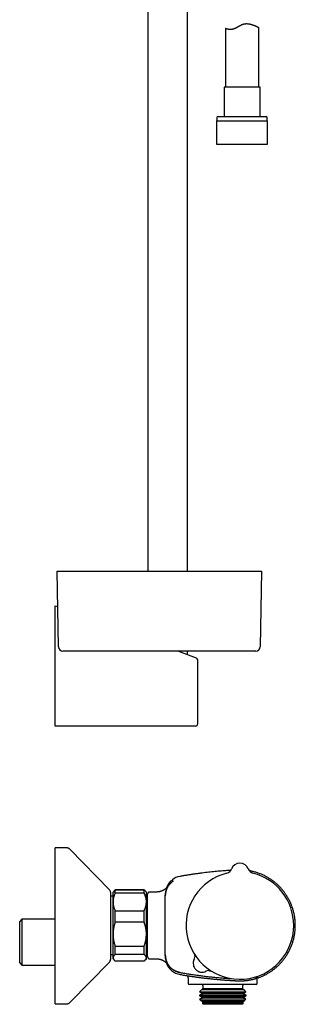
# Model space of a CAD drawing. Header units: millimetres. Extents: x 8 to 822, y 12 to 1777.
# Tile 11 of 14: x 669 to 793, y 951 to 1393. Entities that reach past the tile are written whole.
import ezdxf

# ---------------------------------------------------------------- set-up
doc = ezdxf.new("R2010")
doc.units = ezdxf.units.MM

msp = doc.modelspace()

# ---------------------------------------------------------------- linework, layer by layer
at = {"color": 7, "linetype": 'Continuous', "lineweight": 30}
for p, q in [((744.2, 1145.68), (744.2, 1408.17)), ((726.4, 1403.76), (726.4, 1145.68)), ((761.3, 1389.15), (761.3, 1362.84)), ((776.3, 1362.84), (776.3, 1389.51)), ((760.75, 1362.84), (760.75, 1349.71)), ((776.85, 1362.84), (760.75, 1362.84)), ((776.85, 1349.71), (776.85, 1362.84)), ((757.5, 1349.21), (757.5, 1347.71)), ((758, 1349.71), (779.6, 1349.71)), ((780.1, 1347.71), (780.1, 1349.21)), ((757.32, 1347.71), (757.32, 1337.21)), ((757.32, 1347.71), (780.27, 1347.71)), ((780.27, 1337.21), (780.27, 1347.71)), ((757.32, 1337.21), (780.27, 1337.21)), ((686.3, 1111.65), (685.71, 1145.68)), ((685.71, 1145.68), (699.71, 1145.68)), ((699.71, 1145.68), (763.51, 1145.68)), ((763.51, 1145.68), (777.51, 1145.68)), ((777.51, 1145.68), (776.91, 1111.65)), ((684.78, 1130.13), (685.99, 1129.69)), ((684.78, 1129.11), (684.78, 1130.13)), ((684.78, 1077.13), (684.78, 1129.11)), ((700.3, 1109.68), (688.3, 1109.68)), ((762.92, 1109.68), (700.3, 1109.68)), ((740.18, 1109.68), (748.22, 1106.72)), ((744.2, 1108.2), (744.2, 1109.68)), ((774.91, 1109.68), (762.92, 1109.68)), ((748.87, 1077.13), (748.87, 1105.78)), ((684.78, 1076.13), (684.78, 1077.13)), ((736.66, 1076.13), (684.78, 1076.13)), ((747.87, 1076.13), (736.66, 1076.13)), ((689.94, 1021.43), (684.78, 1021.43)), ((684.78, 981.37), (684.78, 1021.43)), ((709.2, 1002.68), (691.36, 1020.83)), ((764.04, 1011.98), (764.04, 1011.98)), ((771.57, 1011.98), (771.57, 1011.98)), ((771.57, 1011.98), (771.57, 1011.98)), ((771.58, 1011.98), (771.57, 1011.98)), ((737.97, 1006.61), (737.98, 1006.61)), ((709.78, 984.28), (709.78, 1001.28)), ((710.81, 999.73), (709.78, 999.73)), ((711.32, 1002.15), (710.81, 1001.63)), ((710.81, 997.2), (710.81, 1001.63)), ((711.53, 1002.35), (711.32, 1002.15)), ((724.81, 1002.61), (711.81, 1002.61)), ((711.81, 1001.15), (711.81, 1002.56)), ((711.81, 1002.56), (724.81, 1002.56)), ((724.81, 1001.15), (711.81, 1001.15)), ((724.81, 1001.15), (724.81, 1002.56)), ((725.3, 1002.15), (725.09, 1002.35)), ((725.81, 1001.63), (725.3, 1002.15)), ((725.81, 997.2), (725.81, 1001.63)), ((726.31, 1000.6), (725.81, 1000.6)), ((726.31, 972.63), (726.31, 1000.63)), ((730.47, 1001.63), (727.31, 1001.63)), ((730.48, 1001.63), (730.47, 1001.63)), ((734.31, 999.86), (734.31, 999.88)), ((734.31, 973.41), (734.31, 999.86)), ((710.81, 982.7), (710.81, 997.2)), ((725.81, 982.7), (725.81, 997.2)), ((711.81, 988.07), (711.81, 993.25)), ((711.81, 993.25), (724.81, 993.25)), ((724.81, 988.07), (724.81, 993.25)), ((669.89, 989.43), (668.89, 988.43)), ((668.89, 969.83), (668.89, 988.43)), ((684.78, 989.43), (669.89, 989.43)), ((669.89, 989.43), (669.89, 968.83)), ((724.81, 988.07), (711.81, 988.07)), ((684.78, 951.43), (684.78, 981.37)), ((709.78, 971.58), (709.78, 984.28)), ((710.81, 972.13), (710.81, 982.7)), ((725.81, 972.13), (725.81, 982.7)), ((711.81, 977.33), (724.81, 977.33)), ((711.81, 973.55), (711.81, 977.33)), ((724.81, 973.55), (724.81, 977.33)), ((709.78, 973.53), (710.81, 973.53)), ((724.81, 973.55), (711.81, 973.55)), ((725.81, 972.67), (726.31, 972.67)), ((734.31, 973.39), (734.31, 973.41)), ((668.89, 969.83), (669.89, 968.83)), ((669.89, 968.83), (684.78, 968.83)), ((691.36, 952.03), (709.2, 970.18)), ((710.81, 971.63), (710.81, 972.13)), ((710.81, 971.63), (711.32, 971.12)), ((711.36, 971.08), (711.53, 970.92)), ((711.81, 970.66), (711.81, 970.71)), ((711.81, 970.71), (724.81, 970.71)), ((724.81, 970.66), (711.81, 970.66)), ((724.81, 970.66), (724.81, 970.71)), ((725.09, 970.92), (725.25, 971.08)), ((725.3, 971.12), (725.81, 971.63)), ((725.81, 971.63), (725.81, 972.13)), ((727.31, 971.63), (730.48, 971.63)), ((744.61, 963.16), (744.61, 960.63)), ((760.11, 960.13), (745.11, 960.13)), ((751.11, 959.73), (751.11, 958.23)), ((775.11, 960.13), (760.11, 960.13)), ((769.11, 958.23), (769.11, 959.73)), ((775.61, 960.63), (775.61, 963.21)), ((750.99, 956.13), (749.63, 955.35)), ((749.63, 955.35), (749.63, 955.11)), ((750.09, 955.35), (749.63, 955.35)), ((749.63, 955.11), (750.99, 954.33)), ((749.63, 955.11), (770.59, 955.11)), ((750.56, 957.68), (749.73, 956.85)), ((749.73, 956.85), (750.99, 956.13)), ((749.73, 956.85), (770.49, 956.85)), ((770.59, 955.35), (750.09, 955.35)), ((750.99, 957.93), (750.56, 957.68)), ((750.98, 957.68), (750.56, 957.68)), ((751.11, 958.23), (750.87, 957.99)), ((750.87, 957.99), (750.99, 957.93)), ((750.87, 957.99), (769.35, 957.99)), ((769.66, 957.68), (750.98, 957.68)), ((751.39, 957.93), (750.99, 957.93)), ((751.39, 956.13), (750.99, 956.13)), ((751.5, 958.23), (751.11, 958.23)), ((769.23, 957.93), (751.39, 957.93)), ((769.23, 956.13), (751.39, 956.13)), ((769.11, 958.23), (751.5, 958.23)), ((769.35, 957.99), (769.11, 958.23)), ((769.23, 957.93), (769.35, 957.99)), ((769.66, 957.68), (769.23, 957.93)), ((769.23, 956.13), (770.49, 956.85)), ((770.59, 955.35), (769.23, 956.13)), ((769.23, 954.33), (770.59, 955.11)), ((770.49, 956.85), (769.66, 957.68)), ((770.59, 955.11), (770.59, 955.35)), ((684.78, 951.43), (689.94, 951.43)), ((750.99, 954.33), (749.67, 953.57)), ((749.67, 953.57), (750.34, 952.9)), ((750.13, 953.57), (749.67, 953.57)), ((770.55, 953.57), (750.13, 953.57)), ((750.34, 952.9), (750.99, 952.53)), ((750.34, 952.9), (769.87, 952.9)), ((750.99, 952.53), (750.81, 952.43)), ((750.81, 952.43), (751.01, 952.23)), ((751.22, 952.43), (750.81, 952.43)), ((751.39, 954.33), (750.99, 954.33)), ((751.39, 952.53), (750.99, 952.53)), ((751.01, 952.23), (751.01, 951.53)), ((751.41, 952.23), (751.01, 952.23)), ((751.01, 951.53), (751.31, 951.23)), ((751.41, 951.53), (751.01, 951.53)), ((769.4, 952.43), (751.22, 952.43)), ((751.7, 951.23), (751.31, 951.23)), ((769.23, 954.33), (751.39, 954.33)), ((769.23, 952.53), (751.39, 952.53)), ((769.21, 952.23), (751.41, 952.23)), ((769.21, 951.53), (751.41, 951.53)), ((768.91, 951.23), (751.7, 951.23)), ((768.91, 951.23), (769.21, 951.53)), ((769.21, 952.23), (769.4, 952.43)), ((769.21, 951.53), (769.21, 952.23)), ((770.55, 953.57), (769.23, 954.33)), ((769.23, 952.53), (769.87, 952.9)), ((769.4, 952.43), (769.23, 952.53)), ((769.87, 952.9), (770.55, 953.57))]:
    msp.add_line(p, q, dxfattribs=at)
for centre, radius, start, end in [((758, 1349.21), 0.5, 90, 180), ((779.6, 1349.21), 0.5, 0, 90), ((688.3, 1111.68), 2, 181, 270), ((774.91, 1111.68), 2, 270, 359), ((747.87, 1105.78), 1, 0.0158, 69.742), ((747.87, 1077.13), 1, 270, 0), ((761.22, 1012.99), 3, 284.0321, 340.2936), ((767.81, 1010.63), 4, 19.6961, 160.3039), ((774.4, 1012.99), 3, 199.7066, 255.9667), ((742.31, 1000.76), 8, 100.0811, 127.2126), ((767.81, 986.63), 24.17, 104.0365, 0), ((767.81, 986.63), 24.17, 0, 75.9635), ((742.31, 1000.76), 8, 134.5685, 160.3116), ((737.05, 1006.1), 0.5, 44.9719, 134.5511), ((737.59, 1006.97), 0.2, 127.0756, 225), ((707.78, 1001.28), 2, 0, 44.5042), ((727.31, 1000.63), 1, 90, 180), ((727.31, 972.63), 1, 180, 270), ((744.54, 972.71), 3, 334.3566, 357.5538), ((707.78, 971.58), 2, 315.4958, 0), ((742.31, 972.51), 8, 199.6474, 259.9188), ((750.84, 969.66), 4, 153.8652, 296.1348), ((750.84, 969.66), 4, 154.226, 295.774), ((743.61, 963.16), 1, 359.973, 80.9903), ((753.88, 963.36), 3, 94.6051, 115.774), ((776.61, 963.21), 1, 162.9689, 179.995), ((745.11, 960.63), 0.5, 180, 270), ((750.61, 959.73), 0.5, 0, 53.1301), ((769.61, 959.73), 0.5, 126.8699, 180), ((775.11, 960.63), 0.5, 270, 0), ((776.04, 963.35), 0.2, 220.2852, 289.346)]:
    msp.add_arc(centre, radius, start, end, dxfattribs=at)
for points, knots in [([(776.29, 1389.51), (776.29, 1389.51), (776.3, 1389.51), (776.28, 1389.52), (776.25, 1389.53), (776.19, 1389.56), (776.11, 1389.61), (776.01, 1389.65), (775.91, 1389.7), (775.81, 1389.75), (775.71, 1389.81), (775.59, 1389.86), (775.47, 1389.92), (775.34, 1389.98), (775.2, 1390.05), (775.05, 1390.12), (774.87, 1390.2), (774.66, 1390.29), (774.4, 1390.39), (774.11, 1390.51), (773.8, 1390.62), (773.48, 1390.73), (773.21, 1390.81), (772.96, 1390.88), (772.75, 1390.94), (772.53, 1390.99), (772.3, 1391.04), (772.06, 1391.09), (771.82, 1391.13), (771.58, 1391.16), (771.28, 1391.18), (770.94, 1391.2), (770.62, 1391.2), (770.35, 1391.18), (770.15, 1391.16), (769.95, 1391.14), (769.75, 1391.11), (769.55, 1391.07), (769.36, 1391.02), (769.16, 1390.97), (768.97, 1390.9), (768.78, 1390.84), (768.52, 1390.73), (768.22, 1390.59), (767.88, 1390.42), (767.56, 1390.24), (767.24, 1390.05), (766.92, 1389.86), (766.6, 1389.68), (766.28, 1389.5), (765.96, 1389.32), (765.69, 1389.19), (765.46, 1389.09), (765.28, 1389.02), (765.1, 1388.95), (764.91, 1388.89), (764.73, 1388.84), (764.55, 1388.8), (764.37, 1388.77), (764.19, 1388.74), (764.02, 1388.73), (763.81, 1388.71), (763.54, 1388.7), (763.24, 1388.72), (762.96, 1388.74), (762.72, 1388.77), (762.48, 1388.81), (762.25, 1388.86), (762.05, 1388.91), (761.88, 1388.96), (761.73, 1389), (761.61, 1389.04), (761.5, 1389.08), (761.4, 1389.11), (761.34, 1389.13), (761.3, 1389.15), (761.3, 1389.15), (761.3, 1389.15)], [0, 0, 0, 0, 0.0066456, 0.0211583, 0.0357116, 0.053354, 0.0710675, 0.08598, 0.1009332, 0.1125694, 0.1242239, 0.1359765, 0.1477292, 0.1595516, 0.171374, 0.1832913, 0.1952252, 0.2112031, 0.2272192, 0.2466058, 0.2660593, 0.2824152, 0.2988134, 0.3096327, 0.3204655, 0.3313826, 0.3422996, 0.353285, 0.3642701, 0.3753601, 0.3864732, 0.4030278, 0.4197339, 0.4281453, 0.4365565, 0.4450514, 0.4535633, 0.4618423, 0.470138, 0.478526, 0.486914, 0.4953705, 0.5038274, 0.5209189, 0.5362404, 0.5515988, 0.5670636, 0.5825509, 0.5981972, 0.6138719, 0.6296733, 0.6455286, 0.6544171, 0.6633212, 0.6723269, 0.6813324, 0.6904224, 0.6995126, 0.7087127, 0.7179318, 0.726807, 0.7356968, 0.753617, 0.7716327, 0.7897815, 0.8057587, 0.8217826, 0.8412049, 0.8607033, 0.8771155, 0.8935735, 0.9099295, 0.9263328, 0.9462366, 0.9662306, 0.9830869, 1, 1, 1, 1]), ([(691.36, 1020.83), (691.31, 1020.88), (691.22, 1020.97), (691.06, 1021.1), (690.89, 1021.2), (690.72, 1021.28), (690.53, 1021.35), (690.34, 1021.4), (690.14, 1021.43), (690.01, 1021.43), (689.94, 1021.43)], [0, 0, 0, 0, 0.1295015, 0.2551842, 0.3782554, 0.4999998, 0.6217443, 0.7448155, 0.8704984, 1, 1, 1, 1]), ([(691.36, 1020.83), (691.31, 1020.88), (691.22, 1020.97), (691.06, 1021.1), (690.89, 1021.2), (690.72, 1021.28), (690.53, 1021.35), (690.34, 1021.4), (690.14, 1021.43), (690.01, 1021.43), (689.94, 1021.43)], [0, 0, 0, 0, 0.129501, 0.255184, 0.378255, 0.5, 0.621744, 0.744815, 0.870498, 1, 1, 1, 1]), ([(763.72, 1011.35), (763.55, 1011.34), (762.97, 1011.3), (761.98, 1011.24), (760.71, 1011.14), (759.39, 1011.04), (758.02, 1010.92), (756.63, 1010.79), (755.22, 1010.65), (753.79, 1010.5), (752.34, 1010.33), (750.87, 1010.15), (749.37, 1009.96), (747.86, 1009.75), (746.34, 1009.53), (744.8, 1009.29), (743.26, 1009.04), (741.96, 1008.82), (741.17, 1008.68), (740.91, 1008.64)], [0, 0, 0, 0, 0.022536, 0.07582, 0.129907, 0.188752, 0.248524, 0.309227, 0.370867, 0.433448, 0.496978, 0.561462, 0.62691, 0.69333, 0.760732, 0.827898, 0.896032, 0.965149, 1, 1, 1, 1]), ([(776.11, 963.16), (776.36, 963.25), (776.85, 963.43), (777.56, 963.72), (778.25, 964.03), (778.91, 964.34), (779.55, 964.67), (780.14, 965), (780.7, 965.33), (781.22, 965.65), (781.72, 965.98), (782.19, 966.31), (782.67, 966.66), (783.15, 967.02), (783.63, 967.4), (784.08, 967.78), (784.5, 968.15), (784.89, 968.51), (785.25, 968.86), (785.57, 969.18), (785.88, 969.5), (786.18, 969.83), (786.48, 970.16), (786.82, 970.56), (787.21, 971.02), (787.64, 971.57), (788.05, 972.13), (788.46, 972.71), (788.85, 973.32), (789.23, 973.93), (789.59, 974.56), (789.94, 975.21), (790.27, 975.87), (790.58, 976.55), (790.88, 977.25), (791.16, 977.97), (791.42, 978.7), (791.66, 979.46), (791.87, 980.22), (792.07, 981.01), (792.24, 981.81), (792.39, 982.62), (792.5, 983.43), (792.6, 984.23), (792.66, 985.02), (792.7, 985.81), (792.71, 986.58), (792.7, 987.34), (792.67, 988.09), (792.62, 988.82), (792.54, 989.58), (792.43, 990.37), (792.3, 991.17), (792.14, 991.95), (791.96, 992.71), (791.76, 993.45), (791.56, 994.13), (791.35, 994.75), (791.15, 995.32), (790.93, 995.88), (790.74, 996.35), (790.56, 996.75), (790.4, 997.1), (790.23, 997.46), (790.05, 997.83), (789.85, 998.22), (789.62, 998.64), (789.38, 999.08), (789.11, 999.53), (788.82, 999.99), (788.51, 1000.47), (788.19, 1000.94), (787.84, 1001.42), (787.49, 1001.89), (787.11, 1002.37), (786.7, 1002.86), (786.29, 1003.33), (785.86, 1003.79), (785.43, 1004.23), (784.97, 1004.68), (784.49, 1005.12), (783.99, 1005.56), (783.46, 1006), (782.93, 1006.42), (782.39, 1006.82), (781.84, 1007.21), (781.27, 1007.58), (780.68, 1007.95), (780.07, 1008.31), (779.45, 1008.65), (778.81, 1008.98), (778.15, 1009.29), (777.48, 1009.58), (776.78, 1009.86), (776.07, 1010.13), (775.33, 1010.37), (774.58, 1010.6), (773.81, 1010.8), (773.02, 1010.98), (772.42, 1011.11), (772.09, 1011.16), (772.02, 1011.17)], [0, 0, 0, 0, 0.012017, 0.023858, 0.035381, 0.046584, 0.057467, 0.06803, 0.077695, 0.087075, 0.096167, 0.104973, 0.113492, 0.123238, 0.132578, 0.141511, 0.150038, 0.158158, 0.16587, 0.172768, 0.179443, 0.18618, 0.192988, 0.199865, 0.21023, 0.220751, 0.231428, 0.242261, 0.253249, 0.264393, 0.275397, 0.286549, 0.297848, 0.309295, 0.320891, 0.332633, 0.344523, 0.356561, 0.368745, 0.381077, 0.393556, 0.406169, 0.418686, 0.431021, 0.443175, 0.455146, 0.466936, 0.478543, 0.489968, 0.50121, 0.512269, 0.524941, 0.537364, 0.549538, 0.561462, 0.573138, 0.584563, 0.593968, 0.603197, 0.61225, 0.621127, 0.626653, 0.632414, 0.638466, 0.644807, 0.651438, 0.658788, 0.666463, 0.674464, 0.682791, 0.691442, 0.700419, 0.70918, 0.718229, 0.727567, 0.737192, 0.747104, 0.756365, 0.765862, 0.775597, 0.785567, 0.795774, 0.806215, 0.816893, 0.826887, 0.837078, 0.847467, 0.858052, 0.868833, 0.879811, 0.89069, 0.901755, 0.913004, 0.924437, 0.936054, 0.947853, 0.959835, 0.971999, 0.984344, 0.996871, 1, 1, 1, 1]), ([(735.33, 1004.12), (735.33, 1004.12), (735.33, 1004.12), (735.33, 1004.12), (735.32, 1004.11), (735.32, 1004.1), (735.3, 1004.08), (735.29, 1004.06), (735.27, 1004.04), (735.26, 1004.01), (735.23, 1003.98), (735.21, 1003.95), (735.18, 1003.92), (735.16, 1003.88), (735.12, 1003.84), (735.09, 1003.8), (735.05, 1003.76), (735.01, 1003.71), (734.97, 1003.66), (734.92, 1003.6), (734.86, 1003.54), (734.8, 1003.48), (734.74, 1003.41), (734.66, 1003.33), (734.58, 1003.25), (734.48, 1003.17), (734.38, 1003.07), (734.26, 1002.98), (734.13, 1002.88), (734, 1002.77), (733.85, 1002.67), (733.69, 1002.57), (733.53, 1002.47), (733.36, 1002.37), (733.19, 1002.28), (733.01, 1002.19), (732.83, 1002.11), (732.64, 1002.04), (732.45, 1001.97), (732.26, 1001.9), (732.07, 1001.85), (731.88, 1001.8), (731.68, 1001.75), (731.48, 1001.72), (731.28, 1001.69), (731.08, 1001.66), (730.88, 1001.65), (730.68, 1001.64), (730.54, 1001.63), (730.47, 1001.63)], [0, 0, 0, 0, 0.0163972, 0.0486023, 0.0754861, 0.1006108, 0.1236577, 0.1447742, 0.1641362, 0.1819362, 0.1983736, 0.2136483, 0.2279563, 0.2414887, 0.2544311, 0.266965, 0.2792694, 0.2915186, 0.3038263, 0.3163775, 0.3293574, 0.3429556, 0.3573663, 0.3727846, 0.3893978, 0.4073677, 0.4268033, 0.447728, 0.4700569, 0.4936055, 0.5181332, 0.5433988, 0.5691983, 0.5953762, 0.621821, 0.6484553, 0.6752256, 0.7020951, 0.7290385, 0.7560376, 0.78308, 0.8101562, 0.8372595, 0.8643849, 0.8915286, 0.9186876, 0.9458595, 0.9730426, 1, 1, 1, 1]), ([(737.41, 1006.21), (737.3, 1006.12), (737.06, 1005.93), (736.74, 1005.63), (736.43, 1005.31), (736.13, 1004.97), (735.85, 1004.61), (735.59, 1004.23), (735.36, 1003.85), (735.15, 1003.46), (734.96, 1003.05), (734.79, 1002.63), (734.65, 1002.2), (734.53, 1001.78), (734.45, 1001.38), (734.39, 1001), (734.34, 1000.63), (734.31, 1000.26), (734.31, 1000.01), (734.31, 999.88)], [0, 0, 0, 0, 0.060774, 0.121595, 0.182369, 0.244909, 0.307499, 0.370039, 0.430813, 0.491633, 0.552407, 0.614946, 0.677536, 0.740075, 0.794924, 0.845968, 0.897013, 0.948507, 1, 1, 1, 1]), ([(734.31, 999.86), (734.31, 999.98), (734.31, 1000.25), (734.35, 1000.66), (734.4, 1001.1), (734.48, 1001.54), (734.59, 1001.98), (734.73, 1002.42), (734.88, 1002.84), (735.06, 1003.25), (735.26, 1003.65), (735.48, 1004.04), (735.66, 1004.32), (735.77, 1004.47), (735.79, 1004.5)], [0, 0, 0, 0, 0.0731267, 0.1626812, 0.2523045, 0.341859, 0.4340144, 0.5262449, 0.6184003, 0.7079466, 0.7975617, 0.887108, 0.9792548, 1, 1, 1, 1]), ([(737.4, 1006.46), (737.4, 1006.46), (737.4, 1006.46), (737.4, 1006.45), (737.41, 1006.44), (737.43, 1006.42), (737.47, 1006.39), (737.5, 1006.35), (737.54, 1006.32), (737.55, 1006.31)], [0, 0, 0, 0, 0.022613, 0.174157, 0.325701, 0.477246, 0.628791, 0.931883, 1, 1, 1, 1]), ([(737.98, 1006.62), (737.97, 1006.61), (737.96, 1006.6), (737.91, 1006.57), (737.85, 1006.53), (737.78, 1006.48), (737.7, 1006.42), (737.6, 1006.35), (737.51, 1006.28), (737.44, 1006.23), (737.41, 1006.21)], [0, 0, 0, 0, 0.096131, 0.222443, 0.351222, 0.480029, 0.609663, 0.739313, 0.869656, 1, 1, 1, 1]), ([(737.79, 1006.49), (737.77, 1006.51), (737.72, 1006.56), (737.64, 1006.64), (737.57, 1006.71), (737.52, 1006.77), (737.48, 1006.8), (737.46, 1006.82), (737.45, 1006.83), (737.45, 1006.83), (737.45, 1006.83)], [0, 0, 0, 0, 0.095014, 0.281376, 0.467739, 0.591969, 0.716199, 0.84043, 0.964663, 1, 1, 1, 1]), ([(737.98, 1006.61), (737.98, 1006.61), (737.98, 1006.62), (737.97, 1006.61), (737.97, 1006.61), (737.97, 1006.61)], [0, 0, 0, 0, 0.140847, 0.732837, 1, 1, 1, 1]), ([(711.81, 1001.15), (711.73, 1001), (711.59, 1000.68), (711.39, 1000.21), (711.22, 999.72), (711.07, 999.23), (710.96, 998.73), (710.88, 998.28), (710.84, 997.89), (710.81, 997.54), (710.81, 997.32), (710.81, 997.2)], [0, 0, 0, 0, 0.122971, 0.245939, 0.369577, 0.49321, 0.619366, 0.745519, 0.83034, 0.915181, 1, 1, 1, 1]), ([(711.33, 1002.15), (711.34, 1002.17), (711.42, 1002.25), (711.58, 1002.38), (711.73, 1002.5), (711.81, 1002.56)], [0, 0, 0, 0, 0.1386636, 0.5693249, 1, 1, 1, 1]), ([(711.81, 1002.61), (711.73, 1002.55), (711.59, 1002.42), (711.47, 1002.3), (711.42, 1002.24)], [0, 0, 0, 0, 0.529834, 1, 1, 1, 1]), ([(725.2, 1002.24), (725.14, 1002.3), (725.02, 1002.42), (724.88, 1002.55), (724.81, 1002.61)], [0, 0, 0, 0, 0.465016, 1, 1, 1, 1]), ([(724.81, 1002.56), (724.88, 1002.5), (725.03, 1002.39), (725.19, 1002.25), (725.27, 1002.17), (725.29, 1002.15)], [0, 0, 0, 0, 0.416156, 0.832301, 1, 1, 1, 1]), ([(725.81, 997.2), (725.81, 997.25), (725.81, 997.45), (725.79, 997.82), (725.74, 998.3), (725.65, 998.77), (725.54, 999.25), (725.4, 999.73), (725.23, 1000.21), (725.03, 1000.68), (724.88, 1001), (724.81, 1001.15)], [0, 0, 0, 0, 0.034085, 0.152699, 0.271315, 0.390844, 0.510376, 0.632431, 0.75449, 0.877243, 1, 1, 1, 1]), ([(710.81, 997.2), (710.81, 997.16), (710.81, 996.95), (710.83, 996.59), (710.88, 996.11), (710.97, 995.63), (711.08, 995.15), (711.22, 994.67), (711.39, 994.19), (711.59, 993.72), (711.73, 993.41), (711.81, 993.25)], [0, 0, 0, 0, 0.034085, 0.152699, 0.271315, 0.390844, 0.510376, 0.632431, 0.75449, 0.877243, 1, 1, 1, 1]), ([(724.81, 993.25), (724.88, 993.41), (725.03, 993.72), (725.23, 994.2), (725.4, 994.68), (725.54, 995.17), (725.66, 995.67), (725.74, 996.12), (725.78, 996.52), (725.8, 996.86), (725.81, 997.09), (725.81, 997.2)], [0, 0, 0, 0, 0.122971, 0.245939, 0.369577, 0.49321, 0.619366, 0.745519, 0.83034, 0.915181, 1, 1, 1, 1]), ([(711.81, 988.07), (711.73, 987.86), (711.59, 987.43), (711.39, 986.78), (711.22, 986.13), (711.07, 985.46), (710.96, 984.78), (710.88, 984.17), (710.84, 983.63), (710.81, 983.16), (710.81, 982.85), (710.81, 982.7)], [0, 0, 0, 0, 0.122971, 0.245939, 0.369577, 0.49321, 0.619366, 0.745519, 0.83034, 0.915181, 1, 1, 1, 1]), ([(725.81, 982.7), (725.81, 982.76), (725.81, 983.04), (725.79, 983.54), (725.74, 984.19), (725.65, 984.84), (725.54, 985.49), (725.4, 986.14), (725.23, 986.79), (725.03, 987.43), (724.88, 987.86), (724.81, 988.07)], [0, 0, 0, 0, 0.034085, 0.152699, 0.271315, 0.390844, 0.510376, 0.632431, 0.75449, 0.877243, 1, 1, 1, 1]), ([(710.81, 982.7), (710.81, 982.64), (710.81, 982.36), (710.83, 981.86), (710.88, 981.21), (710.97, 980.56), (711.08, 979.91), (711.22, 979.26), (711.39, 978.61), (711.59, 977.96), (711.73, 977.54), (711.81, 977.33)], [0, 0, 0, 0, 0.034085, 0.152699, 0.271315, 0.390844, 0.510376, 0.632431, 0.75449, 0.877243, 1, 1, 1, 1]), ([(724.81, 977.33), (724.88, 977.54), (725.03, 977.96), (725.23, 978.61), (725.4, 979.27), (725.54, 979.94), (725.66, 980.62), (725.74, 981.23), (725.78, 981.77), (725.8, 982.23), (725.81, 982.54), (725.81, 982.7)], [0, 0, 0, 0, 0.122971, 0.245939, 0.369577, 0.49321, 0.619366, 0.745519, 0.83034, 0.915181, 1, 1, 1, 1]), ([(711.81, 973.55), (711.73, 973.5), (711.59, 973.38), (711.39, 973.21), (711.22, 973.04), (711.07, 972.86), (710.96, 972.68), (710.88, 972.52), (710.84, 972.38), (710.81, 972.25), (710.81, 972.17), (710.81, 972.13)], [0, 0, 0, 0, 0.122971, 0.245939, 0.369577, 0.49321, 0.619366, 0.745519, 0.83034, 0.915181, 1, 1, 1, 1]), ([(725.81, 972.13), (725.81, 972.19), (725.8, 972.31), (725.75, 972.49), (725.67, 972.66), (725.56, 972.84), (725.41, 973.02), (725.24, 973.2), (725.04, 973.38), (724.89, 973.49), (724.81, 973.55)], [0, 0, 0, 0, 0.122618, 0.245238, 0.368878, 0.492521, 0.618996, 0.745475, 0.872735, 1, 1, 1, 1]), ([(735.86, 968.68), (735.84, 968.71), (735.73, 968.85), (735.55, 969.13), (735.32, 969.52), (735.11, 969.92), (734.92, 970.33), (734.76, 970.76), (734.62, 971.18), (734.51, 971.61), (734.42, 972.05), (734.36, 972.5), (734.32, 972.95), (734.31, 973.26), (734.31, 973.41)], [0, 0, 0, 0, 0.0214432, 0.1090578, 0.196605, 0.2866955, 0.3768594, 0.4669498, 0.5544966, 0.6421107, 0.7296575, 0.8197472, 0.9099103, 1, 1, 1, 1]), ([(734.31, 973.39), (734.31, 973.24), (734.32, 972.94), (734.36, 972.49), (734.42, 972.04), (734.51, 971.6), (734.62, 971.17), (734.76, 970.74), (734.92, 970.32), (735.1, 969.91), (735.31, 969.51), (735.54, 969.12), (735.79, 968.75), (736.06, 968.39), (736.35, 968.05), (736.66, 967.72), (736.99, 967.41), (737.33, 967.12), (737.69, 966.85), (738.07, 966.6), (738.45, 966.37), (738.85, 966.17), (739.27, 965.99), (739.69, 965.83), (740.12, 965.69), (740.52, 965.59), (740.79, 965.53), (740.91, 965.51)], [0, 0, 0, 0, 0.040212, 0.08055, 0.120954, 0.161357, 0.201695, 0.241907, 0.282119, 0.322457, 0.362861, 0.403264, 0.443602, 0.483814, 0.524027, 0.564366, 0.60477, 0.645174, 0.685513, 0.725726, 0.765938, 0.806278, 0.846682, 0.887086, 0.927425, 0.967638, 1, 1, 1, 1]), ([(734.31, 973.34), (734.31, 973.25), (734.31, 973.06), (734.32, 972.87), (734.33, 972.78), (734.33, 972.77)], [0, 0, 0, 0, 0.477599, 0.955336, 1, 1, 1, 1]), ([(740.91, 965.5), (740.8, 965.52), (740.58, 965.56), (740.26, 965.64), (739.94, 965.73), (739.62, 965.84), (739.3, 965.96), (738.99, 966.09), (738.68, 966.24), (738.38, 966.4), (738.09, 966.57), (737.81, 966.75), (737.54, 966.95), (737.28, 967.15), (737.02, 967.37), (736.77, 967.6), (736.52, 967.84), (736.3, 968.09), (736.08, 968.35), (735.88, 968.61), (735.68, 968.89), (735.5, 969.17), (735.33, 969.46), (735.17, 969.76), (735.02, 970.07), (734.89, 970.38), (734.77, 970.7), (734.66, 971.01), (734.57, 971.33), (734.49, 971.66), (734.43, 971.99), (734.38, 972.33), (734.34, 972.64), (734.33, 972.84), (734.32, 972.93)], [0, 0, 0, 0, 0.030938, 0.061876, 0.093029, 0.124182, 0.156012, 0.187843, 0.219908, 0.251973, 0.28291, 0.313848, 0.345001, 0.376154, 0.407984, 0.439815, 0.47188, 0.503944, 0.534883, 0.565822, 0.596975, 0.628129, 0.65996, 0.691791, 0.723857, 0.755923, 0.786861, 0.8178, 0.848954, 0.880108, 0.91194, 0.943771, 0.975837, 1, 1, 1, 1]), ([(747.33, 973.8), (747.33, 973.8), (747.34, 973.77), (747.36, 973.72), (747.39, 973.63), (747.42, 973.53), (747.45, 973.42), (747.48, 973.3), (747.5, 973.17), (747.52, 973.04), (747.53, 972.9), (747.54, 972.77), (747.54, 972.66), (747.53, 972.59), (747.53, 972.58)], [0, 0, 0, 0, 0.014906, 0.075853, 0.146983, 0.229405, 0.322047, 0.421935, 0.526259, 0.633317, 0.742145, 0.852159, 0.962996, 1, 1, 1, 1]), ([(710.81, 972.13), (710.81, 972.12), (710.81, 972.04), (710.83, 971.91), (710.88, 971.74), (710.97, 971.57), (711.08, 971.39), (711.22, 971.22), (711.39, 971.05), (711.59, 970.88), (711.73, 970.77), (711.81, 970.71)], [0, 0, 0, 0, 0.031426, 0.150353, 0.269282, 0.389133, 0.508986, 0.631385, 0.753788, 0.876892, 1, 1, 1, 1]), ([(711.81, 970.66), (711.73, 970.72), (711.63, 970.81), (711.55, 970.9), (711.53, 970.92)], [0, 0, 0, 0, 0.759298, 1, 1, 1, 1]), ([(724.81, 970.71), (724.88, 970.76), (725.03, 970.87), (725.22, 971.04), (725.38, 971.21), (725.53, 971.38), (725.64, 971.55), (725.73, 971.73), (725.79, 971.91), (725.81, 972.04), (725.81, 972.12), (725.81, 972.13)], [0, 0, 0, 0, 0.119246, 0.238489, 0.358338, 0.478183, 0.600299, 0.722411, 0.845493, 0.968574, 1, 1, 1, 1]), ([(725.09, 970.92), (725.07, 970.9), (724.98, 970.81), (724.88, 970.72), (724.81, 970.66)], [0, 0, 0, 0, 0.2420304, 1, 1, 1, 1]), ([(730.48, 971.63), (730.53, 971.63), (730.65, 971.63), (730.85, 971.62), (731.05, 971.61), (731.25, 971.58), (731.45, 971.56), (731.65, 971.52), (731.85, 971.48), (732.04, 971.43), (732.23, 971.37), (732.42, 971.31), (732.6, 971.24), (732.79, 971.17), (732.96, 971.1), (733.14, 971.01), (733.31, 970.93), (733.47, 970.83), (733.63, 970.74), (733.78, 970.64), (733.93, 970.54), (734.06, 970.44), (734.19, 970.34), (734.31, 970.25), (734.42, 970.15), (734.52, 970.06), (734.61, 969.98), (734.69, 969.9), (734.76, 969.83), (734.83, 969.76), (734.89, 969.7), (734.94, 969.64), (734.99, 969.59), (735.03, 969.54), (735.07, 969.49), (735.1, 969.45), (735.14, 969.41), (735.16, 969.37), (735.19, 969.34), (735.22, 969.31), (735.24, 969.28), (735.26, 969.25), (735.28, 969.22), (735.29, 969.2), (735.31, 969.18), (735.32, 969.17), (735.32, 969.16), (735.33, 969.15), (735.33, 969.15), (735.33, 969.15), (735.33, 969.15)], [0, 0, 0, 0, 0.0224019, 0.04988, 0.0772658, 0.1045553, 0.131744, 0.1588268, 0.1857975, 0.2126489, 0.2393724, 0.2659576, 0.2923917, 0.3186584, 0.3447372, 0.3706011, 0.3962143, 0.4215285, 0.4464776, 0.4709721, 0.4948925, 0.5180869, 0.5403771, 0.5615806, 0.5815466, 0.6001919, 0.6175193, 0.6336101, 0.6486013, 0.662661, 0.6759708, 0.6887146, 0.701074, 0.7132265, 0.7253467, 0.7375824, 0.7500733, 0.7629916, 0.7765101, 0.7908052, 0.806058, 0.8224549, 0.8401864, 0.8594444, 0.8804178, 0.9032837, 0.9281974, 0.955279, 0.984593, 1, 1, 1, 1]), ([(740.91, 965.51), (741.63, 965.39), (743.06, 965.14), (745.22, 964.79), (747.38, 964.46), (749.55, 964.16), (751.72, 963.89), (753.89, 963.63), (756.07, 963.4), (758.25, 963.19), (760.44, 963.01), (762.3, 962.88), (763.49, 962.8), (763.95, 962.77), (764, 962.77)], [0, 0, 0, 0, 0.093911, 0.187831, 0.281753, 0.375673, 0.469584, 0.563774, 0.657973, 0.752175, 0.846374, 0.940564, 0.992846, 1, 1, 1, 1]), ([(740.91, 964.63), (741.56, 964.52), (742.51, 964.35), (743.47, 964.19), (743.77, 964.15)], [0, 0, 0, 0, 0.6820033, 1, 1, 1, 1]), ([(743.77, 964.14), (743.77, 964.14), (743.77, 964.14), (743.79, 964.14), (743.83, 964.13), (743.91, 964.12), (744.01, 964.1), (744.14, 964.08), (744.3, 964.06), (744.49, 964.03), (744.71, 964), (744.96, 963.96), (745.23, 963.92), (745.52, 963.87), (745.83, 963.83), (746.17, 963.78), (746.54, 963.72), (746.94, 963.67), (747.36, 963.61), (747.81, 963.54), (748.26, 963.48), (748.74, 963.42), (749.24, 963.35), (749.76, 963.28), (750.3, 963.21), (750.87, 963.14), (751.45, 963.07), (752.05, 963), (752.66, 962.93), (753.27, 962.86), (753.9, 962.79), (754.54, 962.72), (755.2, 962.65), (755.88, 962.58), (756.57, 962.52), (757.25, 962.45), (757.94, 962.39), (758.62, 962.33), (759.3, 962.27), (759.99, 962.22), (760.69, 962.16), (761.4, 962.11), (762.1, 962.06), (762.74, 962.02), (763.3, 961.98), (763.78, 961.95), (764.27, 961.92), (764.75, 961.89), (765.23, 961.86), (765.71, 961.84), (766.18, 961.81), (766.5, 961.8), (766.65, 961.79)], [0, 0, 0, 0, 0.003878, 0.025559, 0.046291, 0.067023, 0.087898, 0.108772, 0.130096, 0.15142, 0.172898, 0.194377, 0.215119, 0.23586, 0.256743, 0.277626, 0.298953, 0.320279, 0.341758, 0.363237, 0.384152, 0.405068, 0.426127, 0.447185, 0.468695, 0.490204, 0.51187, 0.533535, 0.554598, 0.575661, 0.596871, 0.618081, 0.639755, 0.661429, 0.683265, 0.7051, 0.726153, 0.747206, 0.768408, 0.78961, 0.811282, 0.832955, 0.854791, 0.876627, 0.891903, 0.907179, 0.922512, 0.937846, 0.953354, 0.968863, 0.984432, 1, 1, 1, 1]), ([(753.64, 966.35), (753.68, 966.35), (753.77, 966.36), (753.9, 966.36), (754.03, 966.36), (754.16, 966.35), (754.28, 966.33), (754.41, 966.31), (754.52, 966.29), (754.63, 966.27), (754.74, 966.24), (754.83, 966.21), (754.91, 966.18), (754.96, 966.16), (754.98, 966.15)], [0, 0, 0, 0, 0.093628, 0.190133, 0.285378, 0.379186, 0.471312, 0.561398, 0.648888, 0.732893, 0.812036, 0.884518, 0.948794, 1, 1, 1, 1]), ([(774.61, 962.59), (774.65, 962.64), (774.76, 962.74), (774.91, 962.9), (775.07, 963.06), (775.22, 963.21), (775.35, 963.35), (775.47, 963.48), (775.55, 963.56), (775.58, 963.59), (775.59, 963.59)], [0, 0, 0, 0, 0.103663, 0.24877, 0.393875, 0.539832, 0.685788, 0.835332, 0.984875, 1, 1, 1, 1]), ([(775.49, 963.72), (775.51, 963.69), (775.56, 963.63), (775.62, 963.55), (775.67, 963.48), (775.72, 963.42), (775.76, 963.38), (775.8, 963.33), (775.83, 963.3), (775.85, 963.27), (775.87, 963.24), (775.88, 963.23), (775.89, 963.22), (775.89, 963.22), (775.89, 963.22)], [0, 0, 0, 0, 0.108087, 0.212062, 0.306893, 0.395216, 0.478444, 0.557546, 0.641354, 0.721225, 0.7977, 0.871298, 0.942414, 1, 1, 1, 1]), ([(766.65, 961.79), (766.65, 961.79), (766.84, 961.78), (767.23, 961.77), (767.79, 961.76), (768.34, 961.77), (768.88, 961.78), (769.42, 961.81), (769.94, 961.85), (770.45, 961.9), (770.93, 961.95), (771.4, 962.01), (771.84, 962.08), (772.26, 962.15), (772.67, 962.23), (773.06, 962.31), (773.44, 962.39), (773.79, 962.47), (774.1, 962.55), (774.37, 962.62), (774.53, 962.67), (774.61, 962.69)], [0, 0, 0, 0, 0.000005, 0.055464, 0.110979, 0.166498, 0.221961, 0.279218, 0.33653, 0.393845, 0.451107, 0.507212, 0.563361, 0.619513, 0.675621, 0.733161, 0.790747, 0.848333, 0.905875, 0.952937, 1, 1, 1, 1]), ([(774.81, 962.8), (774.81, 962.8), (774.81, 962.8), (774.79, 962.78), (774.77, 962.76), (774.75, 962.73), (774.72, 962.7), (774.68, 962.67), (774.65, 962.63), (774.62, 962.6), (774.61, 962.59)], [0, 0, 0, 0, 0.069352, 0.235141, 0.401069, 0.566351, 0.69285, 0.819044, 0.909586, 1, 1, 1, 1]), ([(689.94, 951.43), (690.01, 951.43), (690.14, 951.44), (690.34, 951.46), (690.53, 951.51), (690.72, 951.58), (690.89, 951.66), (691.06, 951.77), (691.22, 951.89), (691.31, 951.98), (691.36, 952.03)], [0, 0, 0, 0, 0.129502, 0.255184, 0.378256, 0.5, 0.621745, 0.744816, 0.870499, 1, 1, 1, 1]), ([(689.94, 951.43), (690.01, 951.43), (690.14, 951.44), (690.34, 951.46), (690.53, 951.51), (690.72, 951.58), (690.89, 951.66), (691.06, 951.77), (691.22, 951.89), (691.31, 951.98), (691.36, 952.03)], [0, 0, 0, 0, 0.129502, 0.255185, 0.378256, 0.5, 0.621745, 0.744816, 0.870499, 1, 1, 1, 1])]:
    msp.add_open_spline(points, degree=3, knots=knots, dxfattribs=at)

doc.saveas('drawing.dxf')
